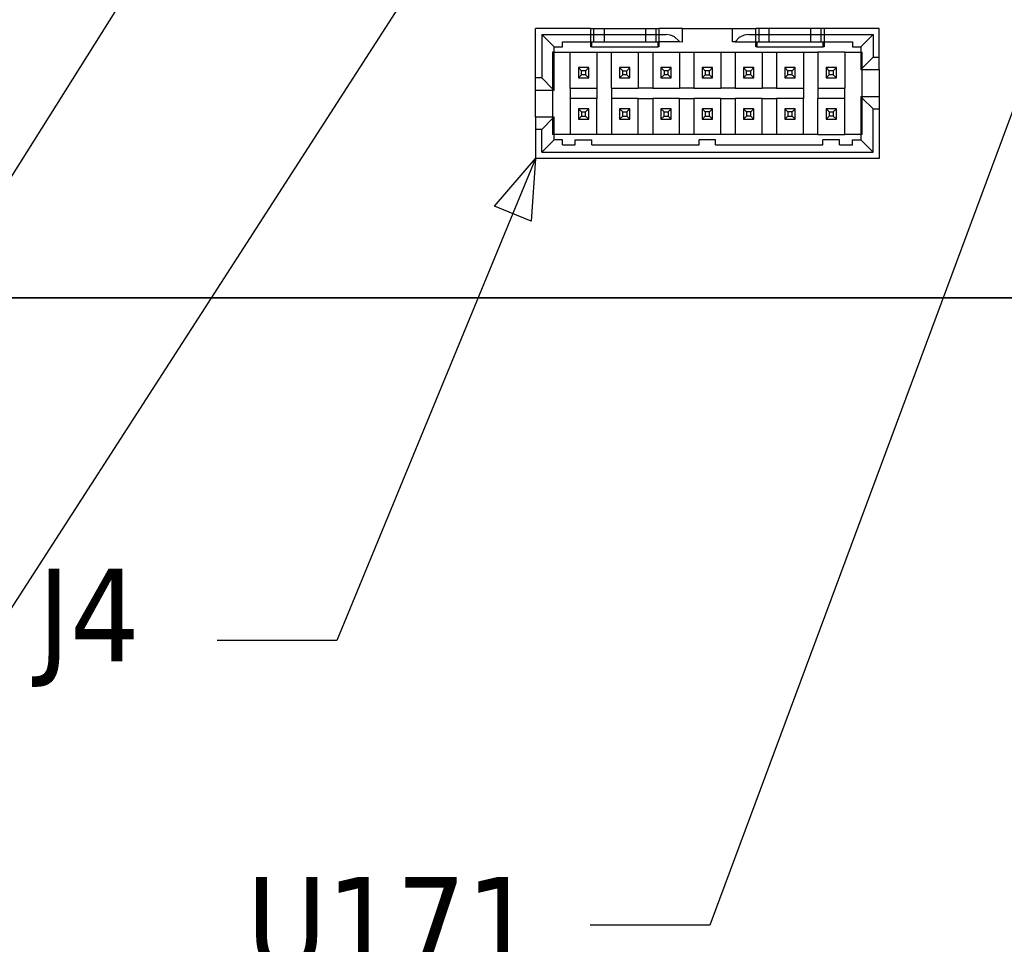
# Model space of a CAD drawing. Extents: x -270 to 272, y -152 to 146.
# Tile 10 of 256: x 3 to 51, y -149 to -104. Entities that reach past the tile are written whole.
import ezdxf

# ---------------------------------------------------------------- set-up
doc = ezdxf.new("R2010")
doc.units = 0
doc.layers.get('0').update_dxf_attribs({"linetype": 'CONTINUOUS'})
doc.styles.add('TAHOMA', font='Tahoma')

msp = doc.modelspace()

# ---------------------------------------------------------------- linework, layer by layer
for p, q in [((70.853, -56.164), (36.811, -147.773)), ((22.724, -80.102), (-4.416, -123.233)), ((23.511, -100.525), (-2.193, -140.401)), ((28.366, -106.722), (28.366, -104.322)), ((31.041, -104.322), (28.366, -104.322)), ((31.041, -104.322), (31.191, -104.322)), ((31.041, -104.622), (31.041, -104.322)), ((31.191, -104.322), (31.691, -104.322)), ((31.191, -104.622), (31.191, -104.322)), ((31.691, -104.322), (33.691, -104.322)), ((31.691, -104.322), (31.691, -104.622)), ((33.691, -104.322), (34.191, -104.322)), ((33.691, -104.322), (33.691, -104.622)), ((34.191, -104.322), (34.341, -104.322)), ((34.191, -104.322), (34.191, -104.622)), ((34.341, -104.322), (34.341, -104.622)), ((35.491, -104.322), (34.341, -104.322)), ((35.491, -104.972), (35.491, -104.322)), ((35.491, -104.322), (37.891, -104.322)), ((37.891, -104.322), (37.891, -104.972)), ((37.891, -104.322), (39.041, -104.322)), ((39.191, -104.322), (39.041, -104.322)), ((39.041, -104.622), (39.041, -104.322)), ((39.691, -104.322), (39.191, -104.322)), ((39.191, -104.622), (39.191, -104.322)), ((41.691, -104.322), (39.691, -104.322)), ((39.691, -104.622), (39.691, -104.322)), ((42.191, -104.322), (41.691, -104.322)), ((41.691, -104.322), (41.691, -104.622)), ((42.341, -104.322), (42.191, -104.322)), ((42.191, -104.322), (42.191, -104.622)), ((45.016, -104.322), (42.341, -104.322)), ((42.341, -104.322), (42.341, -104.622)), ((45.016, -105.722), (45.016, -104.322)), ((28.666, -104.622), (28.666, -106.722)), ((29.266, -105.222), (28.666, -104.622)), ((28.666, -104.622), (31.041, -104.622)), ((31.041, -104.622), (31.191, -104.622)), ((31.041, -104.969), (31.041, -104.622)), ((31.191, -104.972), (31.191, -104.622)), ((31.191, -104.622), (31.691, -104.622)), ((31.691, -104.622), (31.691, -104.972)), ((31.691, -104.622), (33.691, -104.622)), ((33.691, -104.622), (33.691, -104.972)), ((33.691, -104.622), (34.191, -104.622)), ((34.191, -104.622), (34.191, -104.972)), ((34.191, -104.622), (34.341, -104.622)), ((34.341, -104.622), (34.341, -104.964)), ((34.341, -104.622), (34.691, -104.622)), ((34.902, -104.652), (34.691, -104.622)), ((35.091, -104.728), (34.902, -104.652)), ((35.091, -104.728), (35.315, -104.923)), ((35.346, -104.962), (35.315, -104.923)), ((38.235, -104.772), (38.03, -104.972)), ((38.259, -104.748), (38.235, -104.772)), ((38.48, -104.651), (38.259, -104.748)), ((38.691, -104.622), (38.48, -104.651)), ((38.691, -104.622), (39.041, -104.622)), ((39.041, -104.972), (39.041, -104.622)), ((39.041, -104.622), (39.191, -104.622)), ((39.191, -104.972), (39.191, -104.622)), ((39.191, -104.622), (39.691, -104.622)), ((39.691, -104.972), (39.691, -104.622)), ((39.691, -104.622), (41.691, -104.622)), ((41.691, -104.622), (41.691, -104.972)), ((41.691, -104.622), (42.191, -104.622)), ((42.191, -104.622), (42.191, -104.972)), ((42.191, -104.622), (42.341, -104.622)), ((42.341, -104.622), (44.716, -104.622)), ((42.341, -104.622), (42.341, -104.972)), ((44.716, -104.622), (44.116, -105.222)), ((44.716, -104.622), (44.716, -105.722)), ((29.266, -105.222), (29.666, -105.222)), ((29.266, -105.472), (29.266, -105.222)), ((29.666, -104.972), (31.041, -104.969)), ((29.666, -105.222), (29.666, -104.972)), ((31.041, -104.969), (31.079, -104.972)), ((31.041, -105.222), (31.041, -104.969)), ((31.079, -105.222), (31.041, -105.222)), ((31.079, -104.972), (31.191, -104.972)), ((31.079, -104.972), (31.079, -105.222)), ((31.079, -105.222), (34.304, -105.222)), ((31.191, -104.972), (31.691, -104.972)), ((31.691, -104.972), (33.691, -104.972)), ((33.691, -104.972), (34.191, -104.972)), ((34.191, -104.972), (34.304, -104.972)), ((34.304, -104.972), (34.341, -104.964)), ((34.304, -105.222), (34.304, -104.972)), ((34.341, -105.222), (34.304, -105.222)), ((34.341, -104.964), (35.346, -104.962)), ((34.341, -104.964), (34.341, -105.222)), ((35.346, -104.962), (35.463, -104.972)), ((35.463, -104.972), (35.491, -104.972)), ((38.03, -104.972), (37.891, -104.972)), ((38.03, -104.972), (39.041, -104.972)), ((39.041, -105.222), (39.041, -104.972)), ((39.041, -104.972), (39.079, -104.972)), ((39.079, -105.222), (39.041, -105.222)), ((39.079, -104.972), (39.191, -104.972)), ((39.079, -104.972), (39.079, -105.222)), ((39.079, -105.222), (42.304, -105.222)), ((39.191, -104.972), (39.691, -104.972)), ((39.691, -104.972), (41.691, -104.972)), ((41.691, -104.972), (42.191, -104.972)), ((42.191, -104.972), (42.304, -104.972)), ((42.304, -105.222), (42.304, -104.972)), ((42.304, -104.972), (42.341, -104.972)), ((42.341, -105.222), (42.304, -105.222)), ((42.341, -104.972), (43.716, -104.972)), ((42.341, -104.972), (42.341, -105.222)), ((43.716, -104.972), (43.716, -105.222)), ((43.716, -105.222), (44.116, -105.222)), ((44.116, -105.222), (44.116, -105.472)), ((29.266, -105.472), (29.191, -105.472)), ((29.191, -105.472), (29.191, -107.247)), ((29.266, -107.322), (29.266, -105.472)), ((29.266, -105.472), (30.041, -105.472)), ((30.041, -105.472), (31.341, -105.472)), ((30.041, -107.222), (30.041, -105.472)), ((31.341, -105.472), (32.041, -105.472)), ((31.341, -105.472), (31.341, -107.222)), ((32.041, -105.472), (33.341, -105.472)), ((32.041, -107.222), (32.041, -105.472)), ((33.341, -105.472), (34.041, -105.472)), ((33.341, -105.472), (33.341, -107.222)), ((34.041, -105.472), (35.341, -105.472)), ((34.041, -105.472), (34.041, -107.222)), ((35.341, -105.472), (36.041, -105.472)), ((35.341, -105.472), (35.341, -107.222)), ((36.041, -105.472), (37.341, -105.472)), ((36.041, -105.472), (36.041, -107.222)), ((37.341, -105.472), (38.041, -105.472)), ((37.341, -105.472), (37.341, -107.222)), ((38.041, -105.472), (39.341, -105.472)), ((38.041, -105.472), (38.041, -107.222)), ((39.341, -105.472), (40.041, -105.472)), ((39.341, -105.472), (39.341, -107.222)), ((40.041, -105.472), (41.341, -105.472)), ((40.041, -105.472), (40.041, -107.222)), ((41.341, -105.472), (42.041, -105.472)), ((41.341, -105.472), (41.341, -107.222)), ((43.341, -105.472), (42.041, -105.472)), ((42.041, -105.472), (42.041, -107.222)), ((43.341, -105.472), (44.116, -105.472)), ((43.341, -105.472), (43.341, -107.222)), ((44.116, -105.472), (44.116, -106.322)), ((44.116, -105.472), (44.191, -105.472)), ((44.191, -106.247), (44.191, -105.472)), ((44.716, -105.722), (44.191, -106.247)), ((44.716, -105.722), (45.016, -105.722)), ((45.016, -106.322), (45.016, -105.722)), ((30.441, -106.222), (30.441, -106.722)), ((30.941, -106.222), (30.441, -106.222)), ((30.591, -106.372), (30.441, -106.222)), ((30.941, -106.222), (30.791, -106.372)), ((30.941, -106.722), (30.941, -106.222)), ((32.441, -106.222), (32.441, -106.722)), ((32.941, -106.222), (32.441, -106.222)), ((32.591, -106.372), (32.441, -106.222)), ((32.791, -106.372), (32.941, -106.222)), ((32.941, -106.722), (32.941, -106.222)), ((34.441, -106.222), (34.441, -106.722)), ((34.941, -106.222), (34.441, -106.222)), ((34.591, -106.372), (34.441, -106.222)), ((34.791, -106.372), (34.941, -106.222)), ((34.941, -106.722), (34.941, -106.222)), ((36.441, -106.222), (36.441, -106.722)), ((36.941, -106.222), (36.441, -106.222)), ((36.591, -106.372), (36.441, -106.222)), ((36.941, -106.222), (36.791, -106.372)), ((36.941, -106.722), (36.941, -106.222)), ((38.441, -106.222), (38.441, -106.722)), ((38.941, -106.222), (38.441, -106.222)), ((38.441, -106.222), (38.591, -106.372)), ((38.791, -106.372), (38.941, -106.222)), ((38.941, -106.722), (38.941, -106.222)), ((40.441, -106.222), (40.441, -106.722)), ((40.941, -106.222), (40.441, -106.222)), ((40.591, -106.372), (40.441, -106.222)), ((40.791, -106.372), (40.941, -106.222)), ((40.941, -106.722), (40.941, -106.222)), ((42.441, -106.222), (42.441, -106.722)), ((42.941, -106.222), (42.441, -106.222)), ((42.591, -106.372), (42.441, -106.222)), ((42.941, -106.222), (42.791, -106.372)), ((42.941, -106.722), (42.941, -106.222)), ((44.191, -106.247), (44.116, -106.322)), ((44.116, -106.322), (44.191, -106.322)), ((44.191, -106.322), (44.191, -106.247)), ((44.191, -106.322), (45.016, -106.322)), ((44.191, -107.622), (44.191, -106.322)), ((45.016, -106.322), (45.016, -107.622)), ((28.366, -107.322), (28.366, -106.722)), ((28.666, -106.722), (28.366, -106.722)), ((29.191, -107.247), (28.666, -106.722)), ((30.441, -106.722), (30.591, -106.572)), ((30.441, -106.722), (30.941, -106.722)), ((30.791, -106.372), (30.591, -106.372)), ((30.591, -106.572), (30.591, -106.372)), ((30.791, -106.572), (30.591, -106.572)), ((30.791, -106.372), (30.791, -106.572)), ((30.791, -106.572), (30.941, -106.722)), ((32.441, -106.722), (32.591, -106.572)), ((32.441, -106.722), (32.941, -106.722)), ((32.591, -106.572), (32.591, -106.372)), ((32.591, -106.372), (32.791, -106.372)), ((32.791, -106.572), (32.591, -106.572)), ((32.791, -106.572), (32.791, -106.372)), ((32.941, -106.722), (32.791, -106.572)), ((34.591, -106.572), (34.441, -106.722)), ((34.441, -106.722), (34.941, -106.722)), ((34.791, -106.372), (34.591, -106.372)), ((34.591, -106.372), (34.591, -106.572)), ((34.791, -106.572), (34.591, -106.572)), ((34.791, -106.572), (34.791, -106.372)), ((34.941, -106.722), (34.791, -106.572)), ((36.441, -106.722), (36.591, -106.572)), ((36.441, -106.722), (36.941, -106.722)), ((36.791, -106.372), (36.591, -106.372)), ((36.591, -106.372), (36.591, -106.572)), ((36.591, -106.572), (36.791, -106.572)), ((36.791, -106.572), (36.791, -106.372)), ((36.941, -106.722), (36.791, -106.572)), ((38.591, -106.572), (38.441, -106.722)), ((38.441, -106.722), (38.941, -106.722)), ((38.591, -106.572), (38.591, -106.372)), ((38.591, -106.372), (38.791, -106.372)), ((38.791, -106.572), (38.591, -106.572)), ((38.791, -106.572), (38.791, -106.372)), ((38.941, -106.722), (38.791, -106.572)), ((40.441, -106.722), (40.591, -106.572)), ((40.441, -106.722), (40.941, -106.722)), ((40.791, -106.372), (40.591, -106.372)), ((40.591, -106.572), (40.591, -106.372)), ((40.791, -106.572), (40.591, -106.572)), ((40.791, -106.572), (40.791, -106.372)), ((40.941, -106.722), (40.791, -106.572)), ((42.441, -106.722), (42.591, -106.572)), ((42.441, -106.722), (42.941, -106.722)), ((42.791, -106.372), (42.591, -106.372)), ((42.591, -106.572), (42.591, -106.372)), ((42.791, -106.572), (42.591, -106.572)), ((42.791, -106.372), (42.791, -106.572)), ((42.941, -106.722), (42.791, -106.572)), ((29.266, -107.322), (29.191, -107.247)), ((29.191, -107.247), (29.191, -107.322)), ((30.041, -107.222), (30.041, -107.722)), ((30.041, -107.222), (31.341, -107.222)), ((31.341, -107.222), (31.341, -107.722)), ((32.041, -107.222), (32.041, -107.722)), ((32.041, -107.222), (33.341, -107.222)), ((34.041, -107.222), (33.341, -107.222)), ((34.041, -107.222), (35.341, -107.222)), ((36.041, -107.222), (35.341, -107.222)), ((36.041, -107.222), (37.341, -107.222)), ((38.041, -107.222), (37.341, -107.222)), ((38.041, -107.222), (39.341, -107.222)), ((40.041, -107.222), (39.341, -107.222)), ((40.041, -107.222), (41.341, -107.222)), ((41.341, -107.222), (41.341, -107.722)), ((42.041, -107.222), (42.041, -107.722)), ((42.041, -107.222), (43.341, -107.222)), ((43.341, -107.722), (43.341, -107.222)), ((28.366, -108.622), (28.366, -107.322)), ((28.366, -107.322), (29.191, -107.322)), ((29.191, -107.322), (29.266, -107.322)), ((29.191, -107.322), (29.191, -108.622)), ((31.341, -107.722), (30.041, -107.722)), ((30.041, -107.722), (30.041, -109.472)), ((31.341, -109.472), (31.341, -107.722)), ((33.341, -107.722), (32.041, -107.722)), ((32.041, -107.722), (32.041, -109.472)), ((33.341, -107.722), (34.041, -107.722)), ((33.341, -109.472), (33.341, -107.722)), ((35.341, -107.722), (34.041, -107.722)), ((34.041, -107.722), (34.041, -109.472)), ((35.341, -107.722), (36.041, -107.722)), ((35.341, -109.472), (35.341, -107.722)), ((37.341, -107.722), (36.041, -107.722)), ((36.041, -107.722), (36.041, -109.472)), ((37.341, -107.722), (38.041, -107.722)), ((37.341, -109.472), (37.341, -107.722)), ((39.341, -107.722), (38.041, -107.722)), ((38.041, -107.722), (38.041, -109.472)), ((39.341, -107.722), (40.041, -107.722)), ((39.341, -109.472), (39.341, -107.722)), ((41.341, -107.722), (40.041, -107.722)), ((40.041, -107.722), (40.041, -109.472)), ((41.341, -109.472), (41.341, -107.722)), ((43.341, -107.722), (42.041, -107.722)), ((42.041, -109.472), (42.041, -107.722)), ((43.341, -109.472), (43.341, -107.722)), ((44.116, -107.622), (44.191, -107.622)), ((44.116, -107.622), (44.191, -107.697)), ((44.116, -107.622), (44.116, -109.472)), ((44.191, -107.622), (45.016, -107.622)), ((44.191, -107.697), (44.191, -107.622)), ((44.191, -107.697), (44.716, -108.222)), ((44.191, -109.472), (44.191, -107.697)), ((45.016, -107.622), (45.016, -108.222)), ((30.941, -108.222), (30.441, -108.222)), ((30.441, -108.222), (30.441, -108.722)), ((30.441, -108.222), (30.591, -108.372)), ((30.791, -108.372), (30.941, -108.222)), ((30.941, -108.722), (30.941, -108.222)), ((32.941, -108.222), (32.441, -108.222)), ((32.441, -108.222), (32.441, -108.722)), ((32.591, -108.372), (32.441, -108.222)), ((32.941, -108.222), (32.791, -108.372)), ((32.941, -108.722), (32.941, -108.222)), ((34.941, -108.222), (34.441, -108.222)), ((34.441, -108.222), (34.441, -108.722)), ((34.591, -108.372), (34.441, -108.222)), ((34.941, -108.222), (34.791, -108.372)), ((34.941, -108.722), (34.941, -108.222)), ((36.941, -108.222), (36.441, -108.222)), ((36.441, -108.222), (36.441, -108.722)), ((36.441, -108.222), (36.591, -108.372)), ((36.941, -108.222), (36.791, -108.372)), ((36.941, -108.722), (36.941, -108.222)), ((38.941, -108.222), (38.441, -108.222)), ((38.441, -108.222), (38.441, -108.722)), ((38.591, -108.372), (38.441, -108.222)), ((38.941, -108.222), (38.791, -108.372)), ((38.941, -108.722), (38.941, -108.222)), ((40.941, -108.222), (40.441, -108.222)), ((40.441, -108.222), (40.441, -108.722)), ((40.441, -108.222), (40.591, -108.372)), ((40.791, -108.372), (40.941, -108.222)), ((40.941, -108.722), (40.941, -108.222)), ((42.941, -108.222), (42.441, -108.222)), ((42.441, -108.222), (42.441, -108.722)), ((42.441, -108.222), (42.591, -108.372)), ((42.791, -108.372), (42.941, -108.222)), ((42.941, -108.722), (42.941, -108.222)), ((44.716, -108.222), (45.016, -108.222)), ((44.716, -110.322), (44.716, -108.222)), ((45.016, -108.222), (45.016, -110.622)), ((28.366, -108.622), (28.366, -109.222)), ((29.191, -108.622), (28.366, -108.622)), ((29.191, -108.697), (28.666, -109.222)), ((29.266, -108.622), (29.191, -108.697)), ((29.266, -108.622), (29.191, -108.622)), ((29.191, -108.622), (29.191, -108.697)), ((29.191, -108.697), (29.191, -109.472)), ((29.266, -109.472), (29.266, -108.622)), ((30.441, -108.722), (30.591, -108.572)), ((30.441, -108.722), (30.941, -108.722)), ((30.591, -108.372), (30.591, -108.572)), ((30.591, -108.372), (30.791, -108.372)), ((30.591, -108.572), (30.791, -108.572)), ((30.791, -108.572), (30.791, -108.372)), ((30.791, -108.572), (30.941, -108.722)), ((32.441, -108.722), (32.591, -108.572)), ((32.441, -108.722), (32.941, -108.722)), ((32.591, -108.572), (32.591, -108.372)), ((32.591, -108.372), (32.791, -108.372)), ((32.591, -108.572), (32.791, -108.572)), ((32.791, -108.372), (32.791, -108.572)), ((32.791, -108.572), (32.941, -108.722)), ((34.441, -108.722), (34.591, -108.572)), ((34.441, -108.722), (34.941, -108.722)), ((34.591, -108.572), (34.591, -108.372)), ((34.591, -108.372), (34.791, -108.372)), ((34.591, -108.572), (34.791, -108.572)), ((34.791, -108.372), (34.791, -108.572)), ((34.791, -108.572), (34.941, -108.722)), ((36.591, -108.572), (36.441, -108.722)), ((36.441, -108.722), (36.941, -108.722)), ((36.591, -108.372), (36.591, -108.572)), ((36.791, -108.372), (36.591, -108.372)), ((36.591, -108.572), (36.791, -108.572)), ((36.791, -108.572), (36.791, -108.372)), ((36.941, -108.722), (36.791, -108.572)), ((38.591, -108.572), (38.441, -108.722)), ((38.441, -108.722), (38.941, -108.722)), ((38.791, -108.372), (38.591, -108.372)), ((38.591, -108.372), (38.591, -108.572)), ((38.791, -108.572), (38.591, -108.572)), ((38.791, -108.572), (38.791, -108.372)), ((38.941, -108.722), (38.791, -108.572)), ((40.441, -108.722), (40.591, -108.572)), ((40.441, -108.722), (40.941, -108.722)), ((40.591, -108.372), (40.591, -108.572)), ((40.791, -108.372), (40.591, -108.372)), ((40.591, -108.572), (40.791, -108.572)), ((40.791, -108.572), (40.791, -108.372)), ((40.941, -108.722), (40.791, -108.572)), ((42.591, -108.572), (42.441, -108.722)), ((42.441, -108.722), (42.941, -108.722)), ((42.591, -108.372), (42.591, -108.572)), ((42.591, -108.372), (42.791, -108.372)), ((42.791, -108.572), (42.591, -108.572)), ((42.791, -108.372), (42.791, -108.572)), ((42.941, -108.722), (42.791, -108.572)), ((28.366, -109.222), (28.366, -110.622)), ((28.666, -109.222), (28.366, -109.222)), ((28.666, -110.322), (28.666, -109.222)), ((29.266, -109.472), (29.191, -109.472)), ((29.266, -109.722), (29.266, -109.472)), ((30.041, -109.472), (29.266, -109.472)), ((31.341, -109.472), (30.041, -109.472)), ((32.041, -109.472), (31.341, -109.472)), ((33.341, -109.472), (32.041, -109.472)), ((34.041, -109.472), (33.341, -109.472)), ((35.341, -109.472), (34.041, -109.472)), ((36.041, -109.472), (35.341, -109.472)), ((37.341, -109.472), (36.041, -109.472)), ((38.041, -109.472), (37.341, -109.472)), ((39.341, -109.472), (38.041, -109.472)), ((40.041, -109.472), (39.341, -109.472)), ((41.341, -109.472), (40.041, -109.472)), ((42.041, -109.472), (41.341, -109.472)), ((42.041, -109.472), (43.341, -109.472)), ((44.116, -109.472), (43.341, -109.472)), ((44.116, -109.472), (44.116, -109.722)), ((44.191, -109.472), (44.116, -109.472)), ((29.266, -109.722), (28.666, -110.322)), ((29.666, -109.722), (29.266, -109.722)), ((29.666, -109.972), (29.666, -109.722)), ((29.666, -109.972), (30.291, -109.972)), ((30.291, -109.722), (31.091, -109.722)), ((30.291, -109.972), (30.291, -109.722)), ((31.091, -109.972), (31.091, -109.722)), ((31.091, -109.972), (36.291, -109.972)), ((37.091, -109.722), (36.291, -109.722)), ((36.291, -109.972), (36.291, -109.722)), ((37.091, -109.972), (37.091, -109.722)), ((37.091, -109.972), (42.291, -109.972)), ((43.091, -109.722), (42.291, -109.722)), ((42.291, -109.972), (42.291, -109.722)), ((43.091, -109.972), (43.091, -109.722)), ((43.091, -109.972), (43.716, -109.972)), ((43.716, -109.722), (44.116, -109.722)), ((43.716, -109.972), (43.716, -109.722)), ((44.116, -109.722), (44.716, -110.322)), ((28.366, -110.622), (18.733, -133.976)), ((45.016, -110.622), (28.366, -110.622)), ((28.666, -110.322), (44.716, -110.322)), ((-185.119, -117.375), (122.881, -117.375)), ((18.733, -133.976), (12.941, -133.976)), ((36.811, -147.773), (31.019, -147.773))]:
    msp.add_line(p, q)
at = {"color": 250}
msp.add_line((121.433, -117.375), (-257.063, -117.375), dxfattribs=at)

# ---------------------------------------------------------------- texts
at = {"char_height": 4.4983, "attachment_point": 7, "style": 'TAHOMA'}
for s, insert in [('J4', (4.253, -136.225)), ('U171', (14.368, -150.022))]:
    msp.add_mtext(s, dxfattribs=dict(at, insert=insert))

# ---------------------------------------------------------------- meshes
mesh = msp.add_polyface()
corners = [(28.366, -110.622), (28.154, -113.667), (26.37, -112.931)]
mesh.append_faces([[corners[k] for k in face] for face in [(0, 1, 2)]])

doc.saveas('drawing.dxf')
